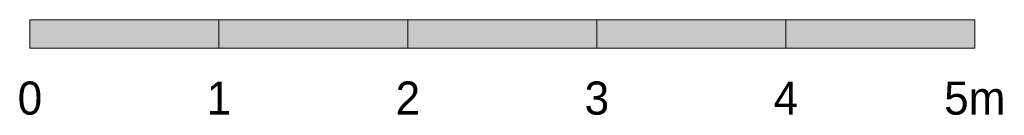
# Model space of a CAD drawing. Header units: millimetres. Extents: x -19865 to 16110, y -15538 to 17249.
# Tile 1 of 28: x -19865 to -14655, y -14917 to -14414. Entities that reach past the tile are written whole.
import ezdxf
from ezdxf.enums import TextEntityAlignment as Align

# ---------------------------------------------------------------- set-up
doc = ezdxf.new("R2010")
doc.units = ezdxf.units.MM
for name, color, linetype in [('FILL-INK', 7, 'Continuous'), ('FILL-WHITE', 7, 'Continuous'), ('LINE-INK', 7, 'Continuous'), ('TEXT-INK', 7, 'Continuous')]:
    doc.layers.add(name, color=color, linetype=linetype)

msp = doc.modelspace()

# ---------------------------------------------------------------- hatches: boundary and pattern name
at = {"layer": 'FILL-INK', "true_color": 0x14141a}
h = msp.add_hatch(color=250, dxfattribs=at)
h.dxf.hatch_style = 1
h.paths.add_polyline_path([(-19811.3, -14563.7), (-18811.3, -14563.7), (-18811.3, -14413.7), (-19811.3, -14413.7)])
h = msp.add_hatch(color=250, dxfattribs=at)
h.dxf.hatch_style = 1
h.paths.add_polyline_path([(-17811.3, -14563.7), (-16811.3, -14563.7), (-16811.3, -14413.7), (-17811.3, -14413.7)])
h = msp.add_hatch(color=250, dxfattribs=at)
h.dxf.hatch_style = 1
h.paths.add_polyline_path([(-15811.3, -14563.7), (-14811.3, -14563.7), (-14811.3, -14413.7), (-15811.3, -14413.7)])
at = {"layer": 'FILL-WHITE', "true_color": 0xffffff}
h = msp.add_hatch(color=7, dxfattribs=at)
h.dxf.hatch_style = 1
h.paths.add_polyline_path([(-18811.3, -14563.7), (-17811.3, -14563.7), (-17811.3, -14413.7), (-18811.3, -14413.7)])
h = msp.add_hatch(color=7, dxfattribs=at)
h.dxf.hatch_style = 1
h.paths.add_polyline_path([(-16811.3, -14563.7), (-15811.3, -14563.7), (-15811.3, -14413.7), (-16811.3, -14413.7)])

# ---------------------------------------------------------------- linework, layer by layer
at = {"layer": 'LINE-INK', "lineweight": 5}
for points in [[(-19811.3, -14563.7), (-18811.3, -14563.7), (-18811.3, -14413.7), (-19811.3, -14413.7)], [(-18811.3, -14563.7), (-17811.3, -14563.7), (-17811.3, -14413.7), (-18811.3, -14413.7)], [(-17811.3, -14563.7), (-16811.3, -14563.7), (-16811.3, -14413.7), (-17811.3, -14413.7)], [(-16811.3, -14563.7), (-15811.3, -14563.7), (-15811.3, -14413.7), (-16811.3, -14413.7)], [(-15811.3, -14563.7), (-14811.3, -14563.7), (-14811.3, -14413.7), (-15811.3, -14413.7)]]:
    msp.add_lwpolyline(points, close=True, dxfattribs=at)

# ---------------------------------------------------------------- texts
at = {"layer": 'TEXT-INK'}
for s, height, p in [('0', 174.6, (-19811.3, -14913.7)), ('1', 174.6, (-18811.3, -14913.7)), ('2', 174.6, (-17811.3, -14913.7)), ('3', 174.6, (-16811.3, -14913.7)), ('4', 174.6, (-15811.3, -14913.7)), ('5m', 174.62, (-14811.3, -14913.7))]:
    msp.add_text(s, height=height, dxfattribs=at).set_placement(p, align=Align.CENTER)

doc.saveas('drawing.dxf')
